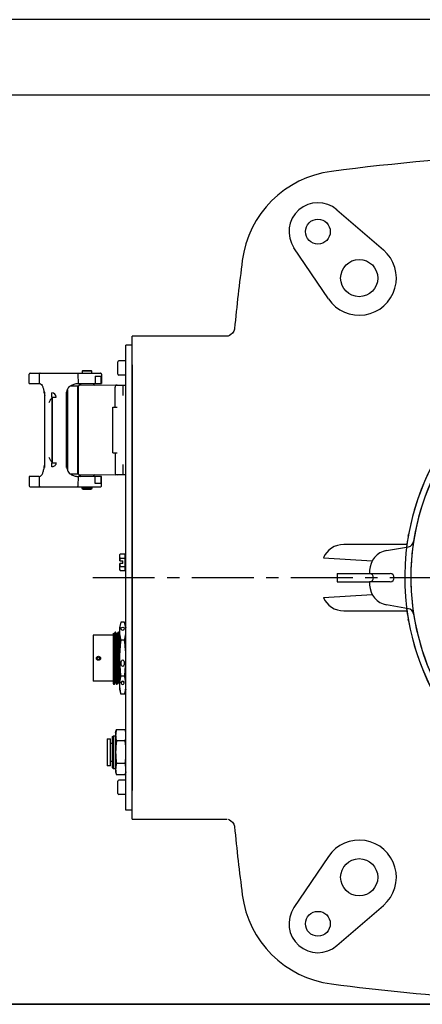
# Model space of a CAD drawing. Header units: millimetres. Extents: x 4086 to 10416, y 123 to 1549.
# Tile 18 of 99: x 6934 to 6983, y 425 to 545. Entities that reach past the tile are written whole.
import ezdxf

# ---------------------------------------------------------------- set-up
doc = ezdxf.new("R2010")
doc.units = ezdxf.units.MM
doc.linetypes.add('CENTER', pattern=[0.6, 0.375, -0.075, 0.075, -0.075])
for name, color, linetype in [('中心线', 7, 'Continuous'), ('外形图', 7, 'Continuous'), ('尺寸标注', 7, 'Continuous')]:
    doc.layers.add(name, color=color, linetype=linetype)
doc.styles.add('思源黑', font='SourceHanSansCN-Normal.ttf')
doc.dimstyles.new('尺寸标注_1_4比例中六', dxfattribs={"dimtxt": 10, "dimasz": 8, "dimexe": 2, "dimexo": 1.5, "dimgap": 1, "dimtad": 1, "dimdec": 1, "dimlfac": 4, "dimdsep": 46, "dimtxsty": '思源黑', "dimcen": 0.09, "dimadec": 0, "dimazin": 0, "dimtp": 0.01, "dimtm": 0.01, "dimtfac": 1, "dimtdec": 1, "dimtofl": 0, "dimtmove": 0, "dimatfit": 3, "dimfxl": 1, "dimtolj": 1, "dimarcsym": 0})

# ---------------------------------------------------------------- blocks, each defined once
blk = doc.blocks.new('*D816')
at = {"layer": 'Defpoints', "color": 0}
for p in [(6872.97, 544.6), (7000.23, 544.6), (7008.47, 425.46)]:
    blk.add_point(p, dxfattribs=at)
at = {"layer": '尺寸标注', "color": 0, "lineweight": -2}
for p, q in [((6998.73, 544.6), (6870.97, 544.6)), ((6872.97, 433.46), (6872.97, 536.6)), ((7006.97, 425.46), (6870.97, 425.46))]:
    blk.add_line(p, q, dxfattribs=at)
at = {"layer": '尺寸标注', "color": 0}
for points in [[(6874.3, 536.6), (6871.64, 536.6), (6872.97, 544.6)], [(6871.64, 433.46), (6874.3, 433.46), (6872.97, 425.46)]]:
    blk.add_solid(points, dxfattribs=at)
at = {"layer": '尺寸标注', "color": 0, "insert": (6866.79, 485.03), "char_height": 10, "attachment_point": 5, "rotation": 90, "style": '思源黑'}
blk.add_mtext('\\A1;476.5', dxfattribs=at)
blk = doc.blocks.new('*D817')
at = {"layer": 'Defpoints', "color": 0}
for p in [(6899.27, 535.45), (7038.74, 535.45), (7009.2, 425.45)]:
    blk.add_point(p, dxfattribs=at)
at = {"layer": '尺寸标注', "color": 0, "lineweight": -2}
for p, q in [((7037.24, 535.45), (6897.27, 535.45)), ((6899.27, 433.45), (6899.27, 527.45)), ((7007.7, 425.45), (6897.27, 425.45))]:
    blk.add_line(p, q, dxfattribs=at)
at = {"layer": '尺寸标注', "color": 0}
for points in [[(6900.61, 527.45), (6897.94, 527.45), (6899.27, 535.45)], [(6897.94, 433.45), (6900.61, 433.45), (6899.27, 425.45)]]:
    blk.add_solid(points, dxfattribs=at)
at = {"layer": '尺寸标注', "color": 0, "insert": (6893.1, 480.45), "char_height": 10, "attachment_point": 5, "rotation": 90, "style": '思源黑'}
blk.add_mtext('\\A1;440', dxfattribs=at)

msp = doc.modelspace()

# ---------------------------------------------------------------- linework, layer by layer
at = {"layer": '中心线', "linetype": 'CENTER', "ltscale": 20}
msp.add_line((7238.425, 477.078), (6941.751, 477.078), dxfattribs=at)
at = {"layer": '外形图', "linetype": 'Continuous'}
for p, q in [((6972.483, 521.605), (6978.136, 516.738)), ((6971.469, 510.812), (6967.298, 516.996)), ((6946.95, 448.953), (6946.95, 505.203)), ((6947.7, 505.203), (6946.95, 505.203)), ((6947.7, 447.855), (6947.7, 506.302)), ((6959.207, 506.302), (6947.7, 506.302)), ((6959.22, 506.303), (6959.206, 506.302)), ((6945.95, 501.703), (6945.95, 503.203)), ((6946.95, 503.328), (6946.075, 503.328)), ((6947.7, 502.819), (6947.7, 451.337)), ((6935.225, 500.592), (6935.225, 501.703)), ((6935.35, 501.828), (6943.849, 501.828)), ((6936.453, 501.703), (6936.421, 500.592)), ((6936.453, 501.703), (6936.467, 501.703)), ((6941.088, 501.702), (6941.14, 501.703)), ((6941.211, 500.592), (6941.14, 501.703)), ((6941.675, 502.103), (6941.625, 502.053)), ((6941.625, 502.053), (6941.625, 501.828)), ((6942.825, 502.053), (6941.625, 502.053)), ((6942.775, 502.103), (6941.675, 502.103)), ((6942.825, 502.053), (6942.775, 502.103)), ((6942.825, 501.828), (6942.825, 502.053)), ((6943.975, 501.703), (6943.975, 500.592)), ((6935.225, 500.592), (6936.421, 500.592)), ((6941.211, 500.592), (6943.975, 500.592)), ((6941.238, 500.329), (6941.502, 500.592)), ((6942.947, 500.592), (6943.189, 500.351)), ((6943.238, 501.442), (6943.238, 500.592)), ((6943.238, 501.442), (6943.944, 501.442)), ((6943.944, 500.592), (6943.944, 501.442)), ((6946.95, 501.578), (6946.075, 501.578)), ((6937.102, 490.398), (6937.102, 499.509)), ((6939.727, 490.397), (6939.727, 499.509)), ((6939.851, 499.797), (6939.851, 490.109)), ((6940.199, 500.272), (6941.125, 500.272)), ((6941.125, 489.634), (6941.125, 500.272)), ((6941.125, 500.009), (6941.187, 500.009)), ((6945.625, 500.378), (6941.187, 500.328)), ((6941.187, 489.578), (6941.187, 500.328)), ((6945.624, 500.378), (6945.623, 500.378)), ((6945.625, 500.378), (6946.625, 500.378)), ((6945.625, 497.703), (6945.625, 500.128)), ((6946.625, 499.127), (6946.625, 500.376)), ((6946.625, 500.376), (6946.95, 500.376)), ((6937.977, 498.924), (6937.927, 498.92)), ((6937.927, 498.92), (6938.022, 498.914)), ((6938.022, 498.914), (6937.927, 498.907)), ((6937.927, 498.907), (6938.022, 498.901)), ((6938.022, 498.901), (6937.927, 498.893)), ((6937.927, 498.893), (6938.022, 498.887)), ((6938.022, 498.887), (6937.927, 498.88)), ((6937.927, 498.88), (6938.022, 498.874)), ((6938.022, 498.874), (6937.927, 498.866)), ((6937.927, 498.866), (6938.022, 498.86)), ((6938.022, 498.86), (6937.927, 498.853)), ((6937.927, 498.853), (6938.022, 498.847)), ((6938.022, 498.847), (6937.927, 498.84)), ((6937.927, 498.84), (6938.022, 498.833)), ((6938.022, 498.833), (6937.927, 498.826)), ((6937.927, 498.826), (6938.022, 498.82)), ((6938.022, 498.82), (6937.927, 498.813)), ((6937.927, 498.813), (6937.979, 498.809)), ((6938.022, 498.806), (6937.927, 498.799)), ((6937.927, 498.799), (6938.022, 498.793)), ((6938.022, 498.793), (6937.927, 498.786)), ((6937.927, 498.786), (6937.977, 498.783)), ((6937.977, 498.917), (6937.977, 498.932)), ((6937.977, 498.774), (6937.977, 498.783)), ((6937.977, 498.77), (6937.977, 491.136)), ((6938.022, 498.914), (6938.022, 490.992)), ((6945.375, 492.203), (6945.375, 497.703)), ((6945.375, 497.703), (6945.875, 497.703)), ((6939.814, 494.89), (6939.727, 494.905)), ((6939.814, 494.529), (6939.727, 494.513)), ((6939.814, 494.463), (6939.727, 494.479)), ((6939.814, 494.452), (6939.727, 494.463)), ((6939.814, 494.923), (6939.732, 494.937)), ((6939.814, 494.529), (6939.814, 494.923)), ((6939.814, 494.004), (6939.814, 494.463)), ((6939.814, 494.398), (6939.727, 494.413)), ((6939.814, 494.004), (6939.727, 493.988)), ((6939.814, 493.479), (6939.727, 493.494)), ((6939.727, 493.398), (6939.814, 493.413)), ((6939.814, 493.249), (6939.727, 493.265)), ((6939.814, 493.282), (6939.732, 493.296)), ((6939.814, 493.413), (6939.814, 493.479)), ((6939.814, 492.888), (6939.814, 493.282)), ((6939.814, 492.888), (6939.727, 492.873)), ((6939.814, 492.363), (6939.727, 492.379)), ((6939.814, 492.035), (6939.814, 492.363)), ((6945.375, 492.203), (6945.875, 492.203)), ((6945.625, 492.203), (6945.625, 489.778)), ((6937.977, 491.124), (6937.927, 491.121)), ((6937.927, 491.121), (6938.022, 491.113)), ((6938.022, 491.113), (6937.927, 491.107)), ((6937.927, 491.107), (6938.022, 491.1)), ((6937.979, 491.097), (6937.927, 491.094)), ((6937.927, 491.094), (6938.022, 491.087)), ((6938.022, 491.087), (6937.927, 491.08)), ((6937.927, 491.08), (6938.022, 491.073)), ((6938.022, 491.073), (6937.927, 491.067)), ((6937.927, 491.067), (6938.022, 491.06)), ((6938.022, 491.06), (6937.927, 491.053)), ((6937.927, 491.053), (6938.022, 491.046)), ((6938.022, 491.046), (6937.927, 491.04)), ((6937.927, 491.04), (6938.022, 491.033)), ((6938.022, 491.033), (6937.927, 491.027)), ((6937.927, 491.027), (6938.022, 491.019)), ((6938.022, 491.019), (6937.927, 491.013)), ((6937.927, 491.013), (6938.022, 491.006)), ((6938.022, 491.006), (6937.927, 491)), ((6937.927, 491), (6938.022, 490.992)), ((6938.022, 490.992), (6937.927, 490.986)), ((6937.927, 490.986), (6937.977, 490.982)), ((6937.977, 491.124), (6937.977, 491.133)), ((6937.977, 490.975), (6937.977, 490.989)), ((6937.977, 490.975), (6938.477, 490.975)), ((6937.977, 490.94), (6937.977, 490.972)), ((6939.814, 492.035), (6939.727, 492.02)), ((6939.814, 491.904), (6939.727, 491.919)), ((6939.814, 491.608), (6939.727, 491.593)), ((6939.814, 491.444), (6939.727, 491.46)), ((6939.814, 491.379), (6939.727, 491.363)), ((6939.814, 491.116), (6939.727, 491.132)), ((6939.814, 491.051), (6939.727, 491.035)), ((6939.814, 491.576), (6939.732, 491.561)), ((6939.814, 491.576), (6939.814, 491.904)), ((6939.814, 491.051), (6939.814, 491.444)), ((6941.187, 489.897), (6941.125, 489.897)), ((6946.625, 489.531), (6946.625, 490.779)), ((6935.225, 489.314), (6935.225, 488.203)), ((6936.421, 489.314), (6935.225, 489.314)), ((6936.421, 489.314), (6936.453, 488.203)), ((6940.199, 489.634), (6941.125, 489.634)), ((6941.14, 488.203), (6941.211, 489.314)), ((6941.187, 489.578), (6945.625, 489.528)), ((6943.975, 489.314), (6941.211, 489.314)), ((6941.238, 489.578), (6941.502, 489.314)), ((6942.947, 489.314), (6943.189, 489.556)), ((6943.238, 488.464), (6943.238, 489.314)), ((6943.944, 488.464), (6943.944, 489.314)), ((6943.975, 488.203), (6943.975, 489.314)), ((6945.623, 489.528), (6945.624, 489.528)), ((6946.625, 489.528), (6945.625, 489.528)), ((6946.95, 489.531), (6946.625, 489.531)), ((6935.35, 488.078), (6943.849, 488.078)), ((6936.467, 488.204), (6936.453, 488.203)), ((6941.14, 488.203), (6941.088, 488.204)), ((6941.625, 487.853), (6941.625, 488.078)), ((6941.675, 487.803), (6941.625, 487.853)), ((6942.825, 487.853), (6941.625, 487.853)), ((6941.675, 487.803), (6942.775, 487.803)), ((6942.825, 487.853), (6942.775, 487.803)), ((6942.825, 488.078), (6942.825, 487.853)), ((6943.944, 488.464), (6943.238, 488.464)), ((6980.974, 481.09), (6973.348, 481.09)), ((6978.526, 480.363), (6981.174, 480.83)), ((6946.2, 479.828), (6946.236, 479.964)), ((6946.2, 479.103), (6946.2, 479.828)), ((6946.2, 479.103), (6946.575, 479.103)), ((6946.236, 479.964), (6946.825, 479.964)), ((6946.236, 479.458), (6946.825, 479.458)), ((6946.575, 478.803), (6946.575, 479.103)), ((6946.825, 479.964), (6946.825, 477.943)), ((6946.95, 479.828), (6946.825, 479.828)), ((6970.884, 479.483), (6976.785, 479.122)), ((6946.2, 478.078), (6946.2, 478.803)), ((6946.575, 478.803), (6946.2, 478.803)), ((6946.2, 478.078), (6946.236, 477.943)), ((6946.236, 478.448), (6946.825, 478.448)), ((6946.236, 477.943), (6946.825, 477.943)), ((6946.95, 478.078), (6946.825, 478.078)), ((6972.54, 477.578), (6972.54, 476.578)), ((6972.54, 477.578), (6976.45, 477.578)), ((6972.54, 476.578), (6976.45, 476.578)), ((6976.453, 477.578), (6978.95, 477.578)), ((6978.95, 476.578), (6976.453, 476.578)), ((6970.884, 474.674), (6976.79, 475.035)), ((6973.348, 473.066), (6980.974, 473.066)), ((6981.174, 473.326), (6978.526, 473.793)), ((6981.785, 472.702), (6981.782, 472.719)), ((6946.326, 471.684), (6946.156, 471.049)), ((6946.156, 471.049), (6946.156, 463.607)), ((6946.78, 471.684), (6946.326, 471.684)), ((6946.78, 471.684), (6946.95, 471.049)), ((6942.981, 470.106), (6942.981, 464.55)), ((6945.356, 470.106), (6942.981, 470.106)), ((6945.419, 464.243), (6945.419, 470.352)), ((6945.47, 470.265), (6945.419, 470.352)), ((6945.468, 470.266), (6945.512, 470.266)), ((6945.647, 470.502), (6945.511, 470.267)), ((6945.648, 470.503), (6945.647, 470.502)), ((6945.684, 470.503), (6945.648, 470.503)), ((6945.684, 470.503), (6945.685, 470.502)), ((6945.821, 470.266), (6945.685, 470.502)), ((6945.82, 470.266), (6945.865, 470.266)), ((6945.822, 470.265), (6945.821, 470.266)), ((6946, 470.502), (6945.864, 470.267)), ((6946.001, 470.503), (6946, 470.502)), ((6946.037, 470.503), (6946.001, 470.503)), ((6946.037, 470.503), (6946.038, 470.502)), ((6946.156, 470.298), (6946.038, 470.502)), ((6946.184, 470.268), (6946.185, 470.266)), ((6946.185, 470.266), (6946.185, 470.263)), ((6946.78, 469.506), (6946.326, 469.506)), ((6945.456, 465.399), (6945.456, 464.285)), ((6946.78, 465.151), (6946.326, 465.151)), ((6945.356, 464.55), (6942.981, 464.55)), ((6945.419, 464.243), (6945.47, 464.155)), ((6945.472, 464.153), (6945.47, 464.155)), ((6945.507, 464.153), (6945.472, 464.153)), ((6945.507, 464.153), (6945.509, 464.155)), ((6945.509, 464.155), (6945.645, 464.39)), ((6945.644, 464.39), (6945.688, 464.39)), ((6945.686, 464.392), (6945.687, 464.39)), ((6945.687, 464.39), (6945.823, 464.155)), ((6945.825, 464.153), (6945.823, 464.155)), ((6945.86, 464.153), (6945.825, 464.153)), ((6945.86, 464.153), (6945.862, 464.155)), ((6945.862, 464.155), (6945.998, 464.39)), ((6945.997, 464.39), (6946.039, 464.39)), ((6946.039, 464.392), (6946.04, 464.39)), ((6946.04, 464.39), (6946.156, 464.19)), ((6946.156, 463.607), (6946.326, 462.973)), ((6946.171, 464.155), (6946.171, 464.153)), ((6946.95, 463.607), (6946.78, 462.973)), ((6946.935, 464.154), (6946.935, 464.155)), ((6946.78, 462.973), (6946.326, 462.973)), ((6945.7, 458.328), (6945.798, 458.696)), ((6945.798, 458.696), (6946.851, 458.696)), ((6946.95, 458.328), (6946.851, 458.696)), ((6944.687, 457.578), (6944.687, 454.328)), ((6944.687, 457.578), (6945.062, 457.578)), ((6945.062, 454.328), (6945.062, 457.578)), ((6945.287, 457.8), (6945.44, 457.953)), ((6945.287, 457.8), (6945.287, 454.107)), ((6945.44, 457.953), (6945.44, 453.953)), ((6945.44, 457.953), (6945.7, 457.953)), ((6945.7, 458.328), (6945.7, 453.578)), ((6945.062, 457.072), (6945.287, 457.072)), ((6946.851, 457.324), (6945.798, 457.324)), ((6945.062, 454.328), (6944.687, 454.328)), ((6945.287, 454.834), (6945.062, 454.834)), ((6945.44, 453.953), (6945.287, 454.107)), ((6945.7, 453.953), (6945.44, 453.953)), ((6946.851, 454.582), (6945.798, 454.582)), ((6945.7, 453.578), (6945.798, 453.211)), ((6946.851, 453.211), (6945.798, 453.211)), ((6946.95, 453.578), (6946.851, 453.211)), ((6945.95, 450.953), (6945.95, 452.453)), ((6946.95, 452.578), (6946.075, 452.578)), ((6946.95, 450.828), (6946.075, 450.828)), ((6947.7, 448.953), (6946.95, 448.953)), ((6947.7, 447.854), (6959.207, 447.854)), ((6959.313, 447.84), (6959.478, 447.785)), ((6960.092, 446.944), (6960.091, 446.948)), ((6971.469, 443.344), (6967.298, 437.16)), ((6972.483, 432.551), (6978.136, 437.418))]:
    msp.add_line(p, q, dxfattribs=at)
for points in [[(6959.474, 506.37), (6959.311, 506.316), (6959.22, 506.303)], [(6960.092, 507.211), (6960.085, 507.16), (6960.007, 506.9), (6959.86, 506.663), (6959.67, 506.483), (6959.474, 506.37)], [(6959.478, 447.785), (6959.671, 447.673), (6959.857, 447.497), (6960.004, 447.263), (6960.084, 447.002), (6960.091, 446.948)]]:
    msp.add_lwpolyline(points, dxfattribs=at)
for centre, radius in [((6970.2, 518.953), 1.5), ((6975.2, 513.328), 2.25), ((6946.549, 470.89), 0.197), ((6943.616, 467.328), 0.248), ((6943.616, 467.328), 0.149), ((6975.2, 440.828), 2.25), ((6970.2, 435.203), 1.5)]:
    msp.add_circle(centre, radius, dxfattribs=at)
for centre, radius, start, end in [((7010.2, 228.703), 300, 92.85325, 97.34693), ((6973.435, 513.843), 12.5, 97.34693, 172.65307), ((6970.2, 518.953), 3.5, 49.26917, 213.99791), ((6975.2, 513.328), 4.5, 213.99791, 49.26917), ((7258.575, 477.078), 300, 172.65307, 174.23512), ((6946.075, 503.203), 0.125, 90, 180), ((6935.35, 501.703), 0.125, 90, 180), ((6943.85, 501.703), 0.125, 0, 90.01563), ((6946.075, 501.703), 0.125, 180, 270), ((6932.181, 498.689), 4.929, 10.24043, 10.73805), ((6931.166, 498.509), 5.96, 8.85821, 10.21049), ((6937.976, 498.932), 0.501, 359.93091, 89.92913), ((6942.617, 499.028), 2.876, 169.21827, 170.98141), ((6942.137, 499.118), 2.388, 168.77852, 169.17097), ((6945.875, 500.128), 0.25, 90, 180), ((7010.2, 477.078), 29.483, 135.00693, 169.80534), ((7010.2, 477.078), 28.75, 136.37776, 251.9998), ((6932.186, 491.217), 4.924, 349.24749, 349.75977), ((6931.166, 491.398), 5.96, 349.78946, 351.14174), ((6942.578, 490.871), 2.836, 189.15677, 190.78682), ((6942.107, 490.783), 2.358, 190.82369, 191.41625), ((6945.875, 489.778), 0.25, 180, 270), ((6935.35, 488.203), 0.125, 180, 270), ((6943.85, 488.203), 0.125, 269.98437, 0), ((7010.2, 477.078), 29.5, 170.17757, 172.77387), ((6980.055, 482.5), 1.145, 340.14979, 349.78331), ((6981.043, 481.569), 0.75, 280, 351.24451), ((6978.96, 477.901), 2.5, 100, 178.49084), ((6947.476, 479.791), 1.284, 192.81799, 194.99382), ((6947.476, 478.116), 1.284, 165.00618, 167.18201), ((7010.2, 477.078), 33.75, 178.49084, 179.15114), ((6976.45, 477.078), 0.5, 270, 90), ((7010.2, 477.078), 33.75, 180.84886, 181.50916), ((6978.95, 477.078), 0.5, 270, 90), ((6978.96, 476.255), 2.5, 181.50916, 260), ((7010.2, 477.078), 29.5, 187.22613, 189.82243), ((6981.043, 472.588), 0.75, 10.04345, 80), ((6980.055, 471.657), 1.145, 10.21669, 19.85021), ((7010.2, 477.078), 29.483, 190.19466, 252.44148), ((6945.356, 470.17), 0.0635, 270, 0), ((7512.622, 477.041), 566.58, 180.98229, 181.15096), ((6945.356, 464.487), 0.0635, 0, 90), ((6946.075, 452.453), 0.125, 90, 180), ((6946.075, 450.953), 0.125, 180, 270), ((7258.575, 477.078), 300, 185.76488, 187.34693), ((6975.2, 440.828), 4.5, 310.73083, 146.00209), ((6973.435, 440.314), 12.5, 187.34693, 262.65307), ((6970.2, 435.203), 3.5, 146.00209, 310.73083), ((7010.2, 725.453), 300, 262.65307, 269.66886)]:
    msp.add_arc(centre, radius, start, end, dxfattribs=at)
at = {"layer": '外形图'}
for radius, start, end in [(29.483, 134.88566, 302.49417), (28.75, 136.35999, 303.5043)]:
    msp.add_arc((7010.2, 477.078), radius, start, end, dxfattribs=at)
at = {"layer": '外形图', "linetype": 'Continuous'}
for centre, major_axis, ratio, start_param, end_param in [((6973.38, 478.589), (2.65, -0.254), 0.9391871, 1.6725996, 2.8778315), ((6973.38, 475.568), (2.65, 0.254), 0.9391871, 3.4053538, 4.6105857), ((6946.549, 464.357), (0.197, 0), 1, 2.8758088, 4.712389), ((6946.549, 464.357), (0, 0.197), 1, 0, 1.3050125), ((6946.549, 464.357), (0.197, 0), 1, 0.2582287, 1.5707963), ((6946.549, 464.357), (0, 0.197), 1, 3.1415927, 4.9706177)]:
    msp.add_ellipse(centre, major_axis=major_axis, ratio=ratio, start_param=start_param, end_param=end_param, dxfattribs=at)
msp.add_ellipse((6946.549, 466.738), major_axis=(0, 0.394), ratio=0.5, dxfattribs=at)
for points, knots in [([(6936.572, 501.828), (6936.542, 501.828), (6936.477, 501.8), (6936.453, 501.735), (6936.453, 501.703)], [0, 0, 0, 0, 4354.3779918, 8843.4489036, 8843.4489036, 8843.4489036, 8843.4489036]), ([(6941.034, 501.828), (6941.062, 501.828), (6941.122, 501.796), (6941.14, 501.734), (6941.14, 501.703)], [0, 0, 0, 0, 4218.0583098, 8955.1762974, 8955.1762974, 8955.1762974, 8955.1762974]), ([(6936.421, 500.592), (6936.487, 500.592), (6936.639, 500.53), (6936.81, 500.316), (6936.939, 499.995), (6936.998, 499.746), (6937.024, 499.607)], [0, 0, 0, 0, 2550.3953371, 5883.1622169, 10283.2957374, 15701.6135429, 15701.6135429, 15701.6135429, 15701.6135429]), ([(6939.795, 499.582), (6939.828, 499.753), (6939.912, 500.005), (6940.146, 500.25), (6940.355, 500.372), (6940.575, 500.464), (6940.857, 500.552), (6941.072, 500.592), (6941.211, 500.592)], [0, 0, 0, 0, 6279.1875765, 9174.245251, 12075.1449587, 14961.3205086, 17758.0280432, 22758.1058588, 22758.1058588, 22758.1058588, 22758.1058588]), ([(6937.977, 498.967), (6937.979, 499.028), (6937.975, 499.184), (6937.977, 499.339), (6937.977, 499.433)], [0, 0, 0, 0, 3507.0602967, 8897.8650485, 8897.8650485, 8897.8650485, 8897.8650485]), ([(6937.638, 498.278), (6937.663, 498.336), (6937.72, 498.445), (6937.785, 498.55), (6937.811, 498.604)], [0, 0, 0, 0, 4560.850059, 8896.8455982, 8896.8455982, 8896.8455982, 8896.8455982]), ([(6937.811, 498.604), (6937.821, 498.626), (6937.858, 498.695), (6937.922, 498.757), (6937.977, 498.77)], [0, 0, 0, 0, 2658.9699083, 8899.3661122, 8899.3661122, 8899.3661122, 8899.3661122]), ([(6937.977, 498.934), (6937.974, 498.937), (6937.976, 498.949), (6937.976, 498.96), (6937.977, 498.967)], [0, 0, 0, 0, 2961.1829491, 8900.6169033, 8900.6169033, 8900.6169033, 8900.6169033]), ([(6937.977, 498.933), (6937.977, 498.933), (6937.976, 498.933), (6937.975, 498.934), (6937.975, 498.934)], [0, 0, 0, 0, 3297.8955213, 8900.7868956, 8900.7868956, 8900.7868956, 8900.7868956]), ([(6937.977, 498.932), (6937.977, 498.932), (6937.977, 498.932), (6937.977, 498.933), (6937.977, 498.933)], [0, 0, 0, 0, 4975.8107807, 8900.8200226, 8900.8200226, 8900.8200226, 8900.8200226]), ([(6937.978, 498.932), (6937.98, 498.936), (6937.992, 498.933), (6937.999, 498.932), (6938.003, 498.932)], [0, 0, 0, 0, 5607.0352454, 8901.0247666, 8901.0247666, 8901.0247666, 8901.0247666]), ([(6938.003, 498.932), (6938.006, 498.931), (6938.024, 498.931), (6938.042, 498.932), (6938.056, 498.932)], [0, 0, 0, 0, 1791.1814739, 8901.7441375, 8901.7441375, 8901.7441375, 8901.7441375]), ([(6938.056, 498.932), (6938.083, 498.932), (6938.223, 498.931), (6938.363, 498.932), (6938.477, 498.932)], [0, 0, 0, 0, 1694.114976, 8904.9938468, 8904.9938468, 8904.9938468, 8904.9938468]), ([(6937.811, 491.302), (6937.785, 491.356), (6937.72, 491.461), (6937.663, 491.571), (6937.638, 491.628)], [0, 0, 0, 0, 4361.4825224, 8949.0648673, 8949.0648673, 8949.0648673, 8949.0648673]), ([(6937.977, 491.136), (6937.96, 491.14), (6937.886, 491.173), (6937.837, 491.245), (6937.811, 491.302)], [0, 0, 0, 0, 1896.6863213, 8956.5962329, 8956.5962329, 8956.5962329, 8956.5962329]), ([(6937.977, 490.473), (6937.977, 490.523), (6937.976, 490.678), (6937.977, 490.834), (6937.977, 490.94)], [0, 0, 0, 0, 2843.9347449, 8961.7513412, 8961.7513412, 8961.7513412, 8961.7513412]), ([(6938.477, 490.975), (6938.476, 490.847), (6938.393, 490.643), (6938.173, 490.503), (6938.042, 490.469), (6937.977, 490.473)], [0, 0, 0, 0, 6238.7335047, 9416.2547296, 12585.3363375, 12585.3363375, 12585.3363375, 12585.3363375]), ([(6936.421, 489.314), (6936.487, 489.314), (6936.639, 489.376), (6936.81, 489.59), (6936.938, 489.91), (6936.997, 490.16), (6937.024, 490.298)], [0, 0, 0, 0, 2574.6093234, 5938.3052694, 10378.6922666, 15846.8629326, 15846.8629326, 15846.8629326, 15846.8629326]), ([(6939.796, 490.317), (6939.83, 490.147), (6939.915, 489.897), (6940.15, 489.654), (6940.425, 489.494), (6940.78, 489.37), (6941.073, 489.314), (6941.211, 489.314)], [0, 0, 0, 0, 5409.6873761, 7907.5099328, 10411.6386609, 15308.9872671, 19623.4102409, 19623.4102409, 19623.4102409, 19623.4102409]), ([(6936.453, 488.203), (6936.453, 488.172), (6936.477, 488.106), (6936.542, 488.078), (6936.572, 488.078)], [0, 0, 0, 0, 4540.733544, 8945.1997825, 8945.1997825, 8945.1997825, 8945.1997825]), ([(6941.14, 488.203), (6941.14, 488.172), (6941.122, 488.11), (6941.062, 488.078), (6941.034, 488.078)], [0, 0, 0, 0, 4791.3287568, 9057.7971499, 9057.7971499, 9057.7971499, 9057.7971499]), ([(6946.2, 479.711), (6946.2, 479.732), (6946.203, 479.817), (6946.219, 479.902), (6946.236, 479.964)], [0, 0, 0, 0, 2294.2611644, 9252.1494433, 9252.1494433, 9252.1494433, 9252.1494433]), ([(6946.224, 479.506), (6946.22, 479.523), (6946.206, 479.59), (6946.2, 479.659), (6946.2, 479.711)], [0, 0, 0, 0, 2335.0499405, 9254.2036898, 9254.2036898, 9254.2036898, 9254.2036898]), ([(6946.2, 478.195), (6946.2, 478.213), (6946.202, 478.282), (6946.213, 478.35), (6946.224, 478.401)], [0, 0, 0, 0, 2303.1395836, 9265.2560345, 9265.2560345, 9265.2560345, 9265.2560345]), ([(6946.236, 477.943), (6946.233, 477.954), (6946.221, 477.999), (6946.212, 478.045), (6946.208, 478.079)], [0, 0, 0, 0, 2334.5173412, 9268.2095312, 9268.2095312, 9268.2095312, 9268.2095312]), ([(6946.326, 471.684), (6946.295, 471.567), (6946.239, 471.333), (6946.185, 470.979), (6946.163, 470.623), (6946.174, 470.386), (6946.184, 470.268)], [0, 0, 0, 0, 4182.6736643, 8319.0016184, 12425.328695, 16529.2661306, 16529.2661306, 16529.2661306, 16529.2661306]), ([(6946.921, 470.267), (6946.932, 470.385), (6946.942, 470.622), (6946.921, 470.978), (6946.866, 471.333), (6946.811, 471.567), (6946.78, 471.684)], [0, 0, 0, 0, 4113.2087999, 8228.7467509, 12374.3403414, 16566.4102005, 16566.4102005, 16566.4102005, 16566.4102005]), ([(6945.573, 466.439), (6945.569, 466.66), (6945.562, 466.994), (6945.554, 467.441), (6945.547, 467.776), (6945.541, 468.106), (6945.534, 468.425), (6945.528, 468.73), (6945.522, 469.016), (6945.515, 469.28), (6945.509, 469.518), (6945.503, 469.698), (6945.499, 469.827), (6945.496, 469.912), (6945.492, 469.988), (6945.489, 470.055), (6945.486, 470.113), (6945.483, 470.162), (6945.48, 470.197), (6945.478, 470.22), (6945.476, 470.233), (6945.475, 470.245), (6945.473, 470.254), (6945.471, 470.26), (6945.47, 470.264), (6945.47, 470.265)], [0, 0, 0, 0, 14723.4378081, 22234.3272435, 29711.9985609, 37057.0965149, 44172.0648305, 50962.5317829, 57338.1741103, 63214.3924806, 68513.3580051, 73164.5303282, 75227.660726, 77106.3494299, 78794.6979256, 80286.9241313, 81578.0491623, 82664.2249343, 83541.7878218, 83901.4540111, 84208.1489445, 84461.7816448, 84662.3681849, 84810.1864124, 84906.3789718, 84906.3789718, 84906.3789718, 84906.3789718]), ([(6945.512, 470.266), (6945.512, 470.266), (6945.514, 470.265), (6945.514, 470.263), (6945.516, 470.26), (6945.517, 470.254), (6945.519, 470.245), (6945.52, 470.234), (6945.523, 470.214), (6945.525, 470.183), (6945.529, 470.138), (6945.532, 470.083), (6945.535, 470.019), (6945.538, 469.945), (6945.542, 469.863), (6945.545, 469.772), (6945.548, 469.672), (6945.553, 469.524), (6945.558, 469.32), (6945.565, 469.055), (6945.571, 468.767), (6945.578, 468.459), (6945.584, 468.135), (6945.591, 467.8), (6945.598, 467.459), (6945.606, 467.004), (6945.613, 466.664), (6945.617, 466.439)], [0, 0, 0, 0, 50.0462814, 92.9786027, 149.8444141, 307.172478, 523.9296091, 800.5186547, 1136.8938294, 1988.2022251, 3075.84968, 4396.7024847, 5945.9007818, 7718.3094194, 9708.2796275, 11908.583296, 14311.6630848, 16909.6710728, 22653.0647792, 29060.0866754, 36042.2210766, 43503.7092526, 51341.8341376, 59448.6296321, 67712.705725, 76020.2004897, 92309.3690453, 92309.3690453, 92309.3690453, 92309.3690453]), ([(6945.737, 467.328), (6945.733, 467.535), (6945.728, 467.842), (6945.72, 468.247), (6945.715, 468.539), (6945.709, 468.82), (6945.704, 469.087), (6945.698, 469.336), (6945.693, 469.566), (6945.687, 469.775), (6945.683, 469.934), (6945.679, 470.049), (6945.676, 470.126), (6945.673, 470.196), (6945.671, 470.259), (6945.668, 470.315), (6945.665, 470.364), (6945.663, 470.406), (6945.66, 470.44), (6945.657, 470.466), (6945.655, 470.484), (6945.653, 470.494), (6945.652, 470.498), (6945.651, 470.501), (6945.65, 470.502), (6945.649, 470.503), (6945.648, 470.503)], [0, 0, 0, 0, 17237.4529458, 25648.4885217, 33812.6814857, 41651.2654756, 49088.9463927, 56054.0257854, 62479.504973, 68303.6559939, 73470.2478861, 75791.2685425, 77930.0403354, 79881.0828268, 81639.7302795, 83202.1711908, 84564.6548216, 85723.5876115, 86676.5599417, 87421.9121697, 87958.3652916, 88148.2486905, 88286.5208233, 88336.8196176, 88375.1737277, 88421.8316824, 88421.8316824, 88421.8316824, 88421.8316824]), ([(6945.685, 470.502), (6945.686, 470.501), (6945.687, 470.498), (6945.688, 470.493), (6945.69, 470.486), (6945.692, 470.473), (6945.694, 470.452), (6945.697, 470.422), (6945.699, 470.385), (6945.702, 470.34), (6945.705, 470.289), (6945.707, 470.231), (6945.71, 470.166), (6945.714, 470.066), (6945.718, 469.926), (6945.724, 469.74), (6945.729, 469.532), (6945.734, 469.303), (6945.74, 469.056), (6945.745, 468.794), (6945.752, 468.418), (6945.761, 467.928), (6945.768, 467.531), (6945.772, 467.328)], [0, 0, 0, 0, 86.5167962, 215.7577906, 388.840019, 606.17885, 1173.9217583, 1918.3288091, 2837.993995, 3931.2665631, 5195.627631, 6628.0108624, 8225.3159804, 9984.0342038, 13968.3485911, 18544.5695711, 23669.9999363, 29297.630045, 35375.1465826, 41846.4150367, 48651.5983575, 63009.0328195, 77917.1574902, 77917.1574902, 77917.1574902, 77917.1574902]), ([(6945.926, 466.439), (6945.922, 466.66), (6945.915, 466.994), (6945.907, 467.441), (6945.9, 467.776), (6945.894, 468.106), (6945.887, 468.425), (6945.881, 468.73), (6945.874, 469.016), (6945.868, 469.28), (6945.862, 469.518), (6945.856, 469.698), (6945.852, 469.827), (6945.848, 469.912), (6945.845, 469.988), (6945.842, 470.055), (6945.839, 470.113), (6945.836, 470.162), (6945.833, 470.197), (6945.831, 470.22), (6945.829, 470.233), (6945.827, 470.245), (6945.826, 470.254), (6945.824, 470.26), (6945.823, 470.264), (6945.822, 470.265)], [0, 0, 0, 0, 14737.5741243, 22255.6778988, 29740.5055216, 37092.6498889, 44214.4040467, 51011.28468, 57393.0285803, 63274.7642176, 68578.5772209, 73234.1497698, 75299.0346615, 77179.5634036, 78869.3907517, 80362.7976195, 81655.2071218, 82742.2250841, 83620.3678446, 83980.4022511, 84287.4172567, 84541.2289013, 84741.8154455, 84889.5849061, 84985.8106001, 84985.8106001, 84985.8106001, 84985.8106001]), ([(6945.865, 470.266), (6945.865, 470.266), (6945.866, 470.265), (6945.867, 470.263), (6945.868, 470.26), (6945.87, 470.254), (6945.871, 470.245), (6945.873, 470.234), (6945.875, 470.214), (6945.878, 470.183), (6945.881, 470.138), (6945.885, 470.083), (6945.888, 470.019), (6945.891, 469.945), (6945.894, 469.863), (6945.898, 469.772), (6945.901, 469.672), (6945.905, 469.524), (6945.911, 469.32), (6945.918, 469.055), (6945.924, 468.767), (6945.931, 468.459), (6945.937, 468.135), (6945.944, 467.8), (6945.95, 467.459), (6945.959, 467.004), (6945.966, 466.664), (6945.97, 466.439)], [0, 0, 0, 0, 50.142017, 93.1541499, 150.108266, 307.6051145, 524.4853049, 801.268876, 1137.9566503, 1990.1379649, 3078.8112297, 4400.8445325, 5951.4819625, 7725.6245072, 9717.4084796, 11919.6868377, 14325.1392053, 16925.5391947, 22674.3168771, 29087.1581377, 36075.9434579, 43544.3683889, 51389.729123, 59504.1558347, 67775.9018014, 76091.159428, 92395.5088244, 92395.5088244, 92395.5088244, 92395.5088244]), ([(6946.089, 467.328), (6946.086, 467.535), (6946.08, 467.842), (6946.073, 468.247), (6946.068, 468.539), (6946.062, 468.82), (6946.057, 469.087), (6946.051, 469.336), (6946.046, 469.566), (6946.04, 469.775), (6946.036, 469.934), (6946.032, 470.049), (6946.029, 470.126), (6946.026, 470.196), (6946.023, 470.259), (6946.021, 470.315), (6946.018, 470.364), (6946.015, 470.406), (6946.013, 470.44), (6946.01, 470.466), (6946.008, 470.484), (6946.006, 470.494), (6946.004, 470.498), (6946.003, 470.501), (6946.003, 470.502), (6946.002, 470.503), (6946.001, 470.503)], [0, 0, 0, 0, 17253.5480743, 25672.5346179, 33844.2734277, 41690.2545603, 49134.8789361, 56106.4198174, 62538.0398419, 68367.4628827, 73539.0604472, 75862.1818852, 78002.8661254, 79955.8014573, 81716.1405367, 83280.0195798, 84643.7205787, 85803.7324493, 86757.6818698, 87503.7556462, 88040.5503609, 88230.5890161, 88369.0448572, 88419.4313988, 88457.8620739, 88504.6095006, 88504.6095006, 88504.6095006, 88504.6095006]), ([(6946.038, 470.502), (6946.039, 470.501), (6946.04, 470.498), (6946.041, 470.493), (6946.042, 470.486), (6946.044, 470.473), (6946.047, 470.452), (6946.049, 470.422), (6946.052, 470.385), (6946.055, 470.34), (6946.057, 470.289), (6946.06, 470.231), (6946.063, 470.166), (6946.066, 470.066), (6946.071, 469.926), (6946.076, 469.74), (6946.082, 469.532), (6946.087, 469.303), (6946.092, 469.056), (6946.098, 468.793), (6946.105, 468.418), (6946.114, 467.928), (6946.121, 467.531), (6946.125, 467.328)], [0, 0, 0, 0, 86.6000825, 215.9990359, 389.3520843, 607.0517818, 1175.5012392, 1920.6605048, 2841.2523316, 3935.6965678, 5201.3706577, 6635.169421, 8233.9625724, 9994.3921356, 13982.6126708, 18563.0611353, 23693.3358838, 29326.1655477, 35409.2354452, 41886.5088696, 48697.7922878, 63068.2500301, 77989.8192818, 77989.8192818, 77989.8192818, 77989.8192818]), ([(6946.326, 469.506), (6946.277, 469.145), (6946.218, 468.602), (6946.177, 467.874), (6946.166, 467.328), (6946.177, 466.782), (6946.218, 466.055), (6946.277, 465.511), (6946.326, 465.151)], [0, 0, 0, 0, 5943.4414066, 8915.4955486, 11887.5506986, 14859.6058487, 17831.6600026, 23775.1014068, 23775.1014068, 23775.1014068, 23775.1014068]), ([(6946.185, 470.263), (6946.197, 470.136), (6946.234, 469.881), (6946.292, 469.631), (6946.326, 469.506)], [0, 0, 0, 0, 4640.3965507, 9335.5752128, 9335.5752128, 9335.5752128, 9335.5752128]), ([(6946.78, 469.506), (6946.813, 469.631), (6946.872, 469.883), (6946.909, 470.139), (6946.921, 470.267)], [0, 0, 0, 0, 4704.1146249, 9353.1347201, 9353.1347201, 9353.1347201, 9353.1347201]), ([(6946.78, 465.151), (6946.828, 465.511), (6946.887, 466.055), (6946.929, 466.782), (6946.939, 467.328), (6946.929, 467.874), (6946.887, 468.602), (6946.828, 469.145), (6946.78, 469.506)], [0, 0, 0, 0, 5960.9447031, 8941.7514884, 11922.5592728, 14903.3670572, 17884.1738306, 23845.1185361, 23845.1185361, 23845.1185361, 23845.1185361]), ([(6945.419, 469.219), (6945.423, 468.92), (6945.429, 468.287), (6945.438, 467.316), (6945.446, 466.341), (6945.453, 465.702), (6945.456, 465.399)], [0, 0, 0, 0, 3871.8293243, 8225.3992619, 12597.0153651, 16527.8510547, 16527.8510547, 16527.8510547, 16527.8510547]), ([(6945.823, 464.155), (6945.823, 464.156), (6945.822, 464.159), (6945.82, 464.164), (6945.819, 464.171), (6945.817, 464.183), (6945.815, 464.204), (6945.812, 464.234), (6945.809, 464.272), (6945.807, 464.316), (6945.804, 464.368), (6945.801, 464.426), (6945.799, 464.491), (6945.795, 464.591), (6945.79, 464.731), (6945.785, 464.916), (6945.78, 465.125), (6945.774, 465.353), (6945.769, 465.6), (6945.764, 465.863), (6945.756, 466.238), (6945.747, 466.728), (6945.74, 467.126), (6945.737, 467.328)], [0, 0, 0, 0, 87.0327186, 217.077568, 391.2955702, 610.0812543, 1181.3658888, 1930.241218, 2855.4236585, 3955.3252573, 5227.3105166, 6668.2588424, 8275.0243792, 10044.2325612, 14052.3422026, 18655.6353995, 23811.5005776, 29472.4317708, 35585.855145, 42095.4558778, 48940.7420415, 63382.9702443, 78379.115602, 78379.115602, 78379.115602, 78379.115602]), ([(6945.772, 467.328), (6945.776, 467.122), (6945.781, 466.815), (6945.788, 466.41), (6945.794, 466.117), (6945.799, 465.836), (6945.805, 465.57), (6945.81, 465.321), (6945.816, 465.09), (6945.821, 464.882), (6945.826, 464.722), (6945.83, 464.607), (6945.832, 464.53), (6945.835, 464.46), (6945.838, 464.397), (6945.841, 464.341), (6945.843, 464.292), (6945.846, 464.251), (6945.849, 464.217), (6945.851, 464.19), (6945.854, 464.173), (6945.856, 464.162), (6945.857, 464.158), (6945.858, 464.155), (6945.859, 464.154), (6945.86, 464.153), (6945.86, 464.153)], [0, 0, 0, 0, 17319.8006616, 25771.0226306, 33974.2089386, 41850.2785041, 49323.4310198, 56321.8829933, 62777.9719434, 68629.9919875, 73821.3036387, 76153.5313711, 78302.2447237, 80262.5863963, 82029.9337887, 83599.7565658, 84968.4692879, 86133.1223925, 87090.8532068, 87839.5343431, 88378.4129429, 88569.3291173, 88708.4141962, 88758.992035, 88797.5369679, 88844.386683, 88844.386683, 88844.386683, 88844.386683]), ([(6946.156, 464.391), (6946.153, 464.461), (6946.147, 464.62), (6946.138, 464.887), (6946.13, 465.207), (6946.119, 465.719), (6946.105, 466.431), (6946.095, 467.02), (6946.089, 467.328)], [0, 0, 0, 0, 1702.6605813, 3887.4439288, 6506.9388686, 9504.2146523, 16364.5930067, 23874.9606445, 23874.9606445, 23874.9606445, 23874.9606445]), ([(6945.644, 464.39), (6945.644, 464.39), (6945.643, 464.391), (6945.642, 464.393), (6945.641, 464.395), (6945.64, 464.4), (6945.638, 464.405), (6945.637, 464.414), (6945.635, 464.428), (6945.633, 464.449), (6945.631, 464.474), (6945.628, 464.503), (6945.626, 464.537), (6945.624, 464.575), (6945.621, 464.634), (6945.617, 464.719), (6945.613, 464.833), (6945.608, 464.962), (6945.604, 465.106), (6945.6, 465.263), (6945.595, 465.434), (6945.591, 465.617), (6945.586, 465.81), (6945.58, 466.085), (6945.576, 466.296), (6945.573, 466.439)], [0, 0, 0, 0, 52.0554194, 137.3831878, 265.4511902, 438.7950225, 658.3341877, 924.4659705, 1597.1028244, 2457.1806568, 3503.793506, 4735.3007562, 6149.9404107, 7745.8868592, 9520.8639843, 13595.7441375, 18349.6373976, 23753.2236363, 29772.6515379, 36370.9935015, 43506.6139189, 51135.7671508, 59210.3150332, 67680.5824406, 85594.068594, 85594.068594, 85594.068594, 85594.068594]), ([(6945.617, 466.439), (6945.62, 466.299), (6945.626, 466.031), (6945.633, 465.702), (6945.639, 465.457), (6945.643, 465.289), (6945.647, 465.133), (6945.652, 464.991), (6945.656, 464.861), (6945.66, 464.747), (6945.664, 464.648), (6945.668, 464.575), (6945.671, 464.525), (6945.673, 464.493), (6945.675, 464.466), (6945.677, 464.443), (6945.68, 464.424), (6945.682, 464.409), (6945.683, 464.4), (6945.685, 464.394), (6945.686, 464.392), (6945.686, 464.392)], [0, 0, 0, 0, 14488.549512, 27908.9150116, 34118.4869382, 39944.666894, 45352.9877509, 50312.0212248, 54791.7437045, 58766.6710165, 62212.7293429, 65110.1133902, 66347.8486467, 67442.2245644, 68391.7025669, 69195.3127281, 69852.2122071, 70361.7752599, 70724.0030144, 70850.5951656, 70942.0143654, 70942.0143654, 70942.0143654, 70942.0143654]), ([(6945.997, 464.39), (6945.996, 464.39), (6945.995, 464.391), (6945.994, 464.393), (6945.993, 464.395), (6945.992, 464.4), (6945.991, 464.405), (6945.99, 464.414), (6945.988, 464.428), (6945.986, 464.449), (6945.983, 464.474), (6945.981, 464.503), (6945.979, 464.537), (6945.977, 464.575), (6945.974, 464.634), (6945.97, 464.719), (6945.966, 464.833), (6945.961, 464.962), (6945.957, 465.106), (6945.952, 465.263), (6945.948, 465.434), (6945.944, 465.617), (6945.939, 465.81), (6945.933, 466.085), (6945.929, 466.296), (6945.926, 466.439)], [0, 0, 0, 0, 52.0462678, 137.3249256, 265.4451534, 438.9768518, 658.8070512, 925.295718, 1598.6895444, 2459.3749396, 3506.8333724, 4739.6235213, 6155.7331439, 7753.08247, 9529.5376864, 13608.4162533, 18366.5764725, 23775.2994038, 29800.2695111, 36404.7753011, 43547.045079, 51183.2697453, 59265.3638183, 67743.4755345, 85673.6303456, 85673.6303456, 85673.6303456, 85673.6303456]), ([(6945.97, 466.439), (6945.973, 466.299), (6945.978, 466.031), (6945.986, 465.702), (6945.991, 465.457), (6945.996, 465.289), (6946, 465.133), (6946.004, 464.991), (6946.009, 464.861), (6946.013, 464.747), (6946.017, 464.648), (6946.021, 464.575), (6946.024, 464.525), (6946.026, 464.493), (6946.028, 464.466), (6946.03, 464.443), (6946.032, 464.424), (6946.034, 464.409), (6946.036, 464.4), (6946.038, 464.394), (6946.039, 464.392), (6946.039, 464.392)], [0, 0, 0, 0, 14502.1780217, 27935.1006107, 34150.5338015, 39982.0120392, 45395.6210141, 50358.9434584, 54843.1592812, 58821.513278, 62270.8727358, 65170.9576483, 66409.5472853, 67504.9486944, 68455.5802843, 69259.9522771, 69917.191735, 70427.0109476, 70789.7013461, 70916.5277225, 71008.0771866, 71008.0771866, 71008.0771866, 71008.0771866]), ([(6945.456, 465.399), (6945.458, 465.307), (6945.462, 465.133), (6945.467, 464.921), (6945.472, 464.767), (6945.475, 464.664), (6945.478, 464.57), (6945.481, 464.485), (6945.485, 464.409), (6945.488, 464.343), (6945.491, 464.286), (6945.494, 464.24), (6945.497, 464.207), (6945.499, 464.187), (6945.501, 464.175), (6945.502, 464.166), (6945.504, 464.16), (6945.505, 464.156), (6945.506, 464.155), (6945.507, 464.153), (6945.507, 464.153)], [0, 0, 0, 0, 14874.9906223, 28188.6490237, 34204.0489649, 39765.5057058, 44854.7969068, 49454.4669813, 53550.289948, 57128.9372667, 60178.0001174, 62688.669306, 64653.3053126, 65428.8023465, 66066.0342378, 66565.2482563, 66927.3806971, 67057.9683808, 67156.109358, 67267.8886777, 67267.8886777, 67267.8886777, 67267.8886777]), ([(6946.326, 465.151), (6946.282, 464.987), (6946.227, 464.739), (6946.183, 464.405), (6946.173, 464.238), (6946.171, 464.155)], [0, 0, 0, 0, 6604.827923, 9871.4841386, 13122.7138981, 13122.7138981, 13122.7138981, 13122.7138981]), ([(6946.935, 464.155), (6946.932, 464.239), (6946.922, 464.406), (6946.879, 464.739), (6946.823, 464.987), (6946.78, 465.151)], [0, 0, 0, 0, 3259.0085893, 6533.4854653, 13154.1104087, 13154.1104087, 13154.1104087, 13154.1104087]), ([(6945.47, 464.155), (6945.47, 464.156), (6945.468, 464.161), (6945.466, 464.169), (6945.465, 464.18), (6945.463, 464.195), (6945.461, 464.213), (6945.459, 464.243), (6945.457, 464.268), (6945.456, 464.285)], [0, 0, 0, 0, 1076.7400834, 2820.9455505, 5247.6162478, 8360.340924, 12157.0187524, 16634.0269083, 27612.0461344, 27612.0461344, 27612.0461344, 27612.0461344]), ([(6946.171, 464.153), (6946.168, 464.055), (6946.171, 463.857), (6946.201, 463.56), (6946.253, 463.265), (6946.3, 463.07), (6946.326, 462.973)], [0, 0, 0, 0, 4126.7960103, 8268.0353802, 12440.4357316, 16653.0762802, 16653.0762802, 16653.0762802, 16653.0762802]), ([(6946.78, 462.973), (6946.806, 463.07), (6946.853, 463.265), (6946.905, 463.561), (6946.934, 463.857), (6946.937, 464.055), (6946.935, 464.154)], [0, 0, 0, 0, 4221.5331466, 8402.7305842, 12552.6999364, 16688.209329, 16688.209329, 16688.209329, 16688.209329]), ([(6945.798, 458.696), (6945.783, 458.639), (6945.728, 458.415), (6945.7, 458.183), (6945.7, 458.01)], [0, 0, 0, 0, 2388.1182604, 9432.3629505, 9432.3629505, 9432.3629505, 9432.3629505]), ([(6946.927, 458.326), (6946.923, 458.357), (6946.904, 458.481), (6946.876, 458.604), (6946.851, 458.696)], [0, 0, 0, 0, 2349.9071081, 9463.5567569, 9463.5567569, 9463.5567569, 9463.5567569]), ([(6945.7, 458.01), (6945.7, 457.953), (6945.709, 457.721), (6945.753, 457.492), (6945.798, 457.324)], [0, 0, 0, 0, 2340.457385, 9438.4516796, 9438.4516796, 9438.4516796, 9438.4516796]), ([(6946.851, 457.324), (6946.866, 457.381), (6946.921, 457.606), (6946.95, 457.837), (6946.95, 458.01)], [0, 0, 0, 0, 2398.0572269, 9471.6189372, 9471.6189372, 9471.6189372, 9471.6189372]), ([(6945.798, 454.582), (6945.783, 454.525), (6945.728, 454.301), (6945.7, 454.069), (6945.7, 453.896)], [0, 0, 0, 0, 2398.3434984, 9472.7496256, 9472.7496256, 9472.7496256, 9472.7496256]), ([(6946.95, 453.896), (6946.95, 453.954), (6946.941, 454.185), (6946.896, 454.414), (6946.851, 454.582)], [0, 0, 0, 0, 2357.2108309, 9506.0139396, 9506.0139396, 9506.0139396, 9506.0139396]), ([(6945.722, 453.581), (6945.726, 453.55), (6945.745, 453.425), (6945.773, 453.302), (6945.798, 453.211)], [0, 0, 0, 0, 2354.7586072, 9483.0947367, 9483.0947367, 9483.0947367, 9483.0947367]), ([(6946.851, 453.211), (6946.866, 453.267), (6946.92, 453.49), (6946.949, 453.719), (6946.95, 453.891)], [0, 0, 0, 0, 2408.1715072, 9512.2397885, 9512.2397885, 9512.2397885, 9512.2397885])]:
    msp.add_open_spline(points, degree=3, knots=knots, dxfattribs=at)
for points in [[(6937.055, 499.426), (6937.072, 499.315), (6937.087, 499.204), (6937.102, 499.092)], [(6939.727, 499.092), (6939.742, 499.221), (6939.756, 499.351), (6939.776, 499.479)], [(6937.055, 490.48), (6937.072, 490.591), (6937.087, 490.703), (6937.102, 490.814)], [(6939.727, 490.814), (6939.742, 490.683), (6939.756, 490.551), (6939.777, 490.42)], [(6946.236, 479.458), (6946.22, 479.341), (6946.208, 479.222), (6946.203, 479.103)], [(6946.208, 478.079), (6946.202, 478.118), (6946.2, 478.157), (6946.2, 478.195)], [(6946.203, 478.803), (6946.208, 478.684), (6946.22, 478.566), (6946.236, 478.448)], [(6946.95, 458.016), (6946.949, 458.119), (6946.942, 458.223), (6946.927, 458.326)], [(6945.798, 457.324), (6945.737, 456.87), (6945.7, 456.411), (6945.7, 455.953)], [(6946.95, 455.953), (6946.95, 456.411), (6946.912, 456.87), (6946.851, 457.324)], [(6945.7, 455.953), (6945.7, 455.495), (6945.737, 455.036), (6945.798, 454.582)], [(6946.851, 454.582), (6946.912, 455.036), (6946.95, 455.495), (6946.95, 455.953)], [(6945.7, 453.896), (6945.7, 453.791), (6945.707, 453.685), (6945.722, 453.581)]]:
    msp.add_open_spline(points, degree=3, dxfattribs=at)

# ---------------------------------------------------------------- dimensions: what is measured, and where the dimension line sits
at = {"layer": '尺寸标注'}
for base, p1, p2, picture, middle in [((6872.97, 544.595), (7008.466, 425.458), (7000.231, 544.595), '*D816', (6866.793, 485.027)), ((6899.275, 535.453), (7009.199, 425.455), (7038.743, 535.453), '*D817', (6893.097, 480.454))]:
    dim = msp.add_linear_dim(base=base, p1=p1, p2=p2, angle=90, dimstyle='尺寸标注_1_4比例中六', dxfattribs=at)
    dim.commit()
    dim.dimension.update_dxf_attribs({"geometry": picture, "text_midpoint": middle})

doc.saveas('drawing.dxf')
